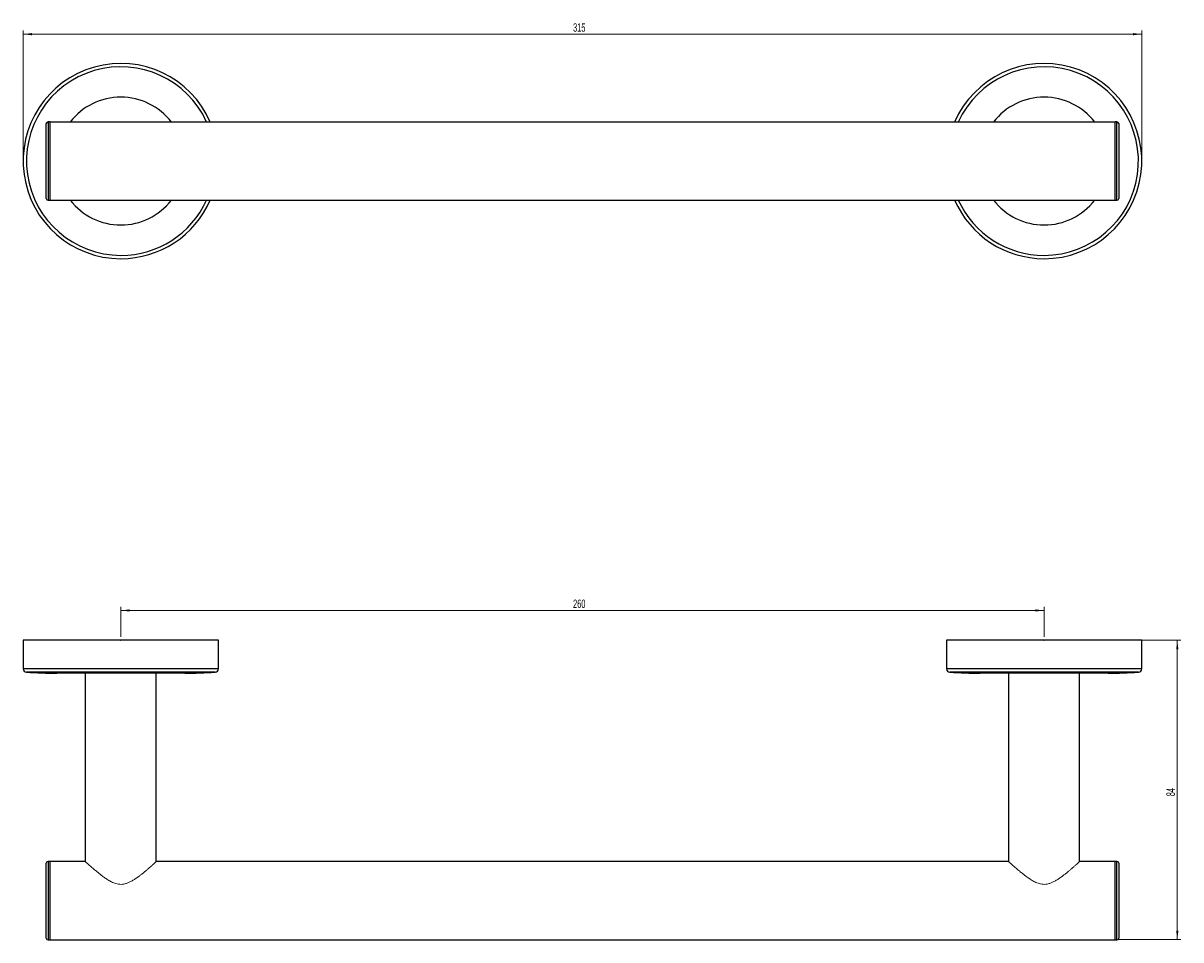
# Model space of a CAD drawing. Header units: millimetres. Extents: x -387 to 291, y 27 to 392.
# Tile 1 of 2: x -387 to -61, y 133 to 392. Entities that reach past the tile are written whole.
import ezdxf

# ---------------------------------------------------------------- set-up
doc = ezdxf.new("R2010")
doc.units = ezdxf.units.MM
doc.header["$PDSIZE"] = -1
doc.styles.add('SLDTEXTSTYLE0', font='TXT', dxfattribs={"width": 0.605})
doc.dimstyles.new('SLDDIMSTYLE0', dxfattribs={"dimtxt": 2.311487, "dimasz": 2.5, "dimexe": 0, "dimexo": 0.0625, "dimgap": 0.577872, "dimtad": 1, "dimrnd": 1e-09, "dimzin": 12, "dimdsep": 46, "dimtxsty": 'SLDTEXTSTYLE0', "dimsah": 1, "dimcen": 0.09, "dimadec": 0, "dimazin": 3, "dimtfac": 1, "dimtofl": 0, "dimtmove": 0, "dimatfit": 3, "dimfxl": 1, "dimfrac": 2, "dimtolj": 1, "dimtzin": 12, "dimarcsym": 0})
doc.dimstyles.new('SLDDIMSTYLE1', dxfattribs={"dimtxt": 2.311487, "dimasz": 2.5, "dimexe": 0, "dimexo": 0.0625, "dimgap": 0.577872, "dimtad": 1, "dimdec": 0, "dimrnd": 1e-09, "dimzin": 12, "dimdsep": 46, "dimtxsty": 'SLDTEXTSTYLE0', "dimsah": 1, "dimcen": 0.09, "dimadec": 0, "dimazin": 3, "dimtfac": 1, "dimtdec": 0, "dimtofl": 0, "dimtmove": 0, "dimatfit": 3, "dimfxl": 1, "dimfrac": 2, "dimtolj": 1, "dimtzin": 12, "dimarcsym": 0})

# ---------------------------------------------------------------- blocks, each defined once
blk = doc.blocks.new('_D')
at = {"color": 7, "linetype": 'Continuous', "lineweight": 18}
for p, q in [((-387.4, 353.69), (-387.4, 389.43)), ((-387.4, 388.43), (-72.4, 388.43)), ((-72.4, 353.69), (-72.4, 389.43))]:
    blk.add_line(p, q, dxfattribs=at)
for points in [[(-387.4, 388.43), (-384.9, 388.12), (-384.9, 388.74)], [(-72.4, 388.43), (-74.9, 388.74), (-74.9, 388.12)]]:
    blk.add_solid(points, dxfattribs=at)
at = {"color": 7, "linetype": 'Continuous', "lineweight": 18, "insert": (-232.55, 391.5), "char_height": 2.381, "attachment_point": 1, "style": 'SLDTEXTSTYLE0'}
blk.add_mtext('315', dxfattribs=at)
blk = doc.blocks.new('_D_2')
at = {"color": 7, "linetype": 'Continuous', "lineweight": 18}
for p, q in [((-359.9, 218.68), (-359.9, 227.09)), ((-359.9, 226.09), (-99.9, 226.09)), ((-99.9, 218.68), (-99.9, 227.09))]:
    blk.add_line(p, q, dxfattribs=at)
for points in [[(-359.9, 226.09), (-357.4, 225.78), (-357.4, 226.4)], [(-99.9, 226.09), (-102.4, 226.4), (-102.4, 225.78)]]:
    blk.add_solid(points, dxfattribs=at)
at = {"color": 7, "linetype": 'Continuous', "lineweight": 18, "insert": (-232.55, 229.16), "char_height": 2.381, "attachment_point": 1, "style": 'SLDTEXTSTYLE0'}
blk.add_mtext('260', dxfattribs=at)
blk = doc.blocks.new('_D_3')
at = {"color": 7, "linetype": 'Continuous', "lineweight": 18}
for p, q in [((-90.63, 217.68), (-61.4, 217.68)), ((-62.4, 217.68), (-62.4, 133.35)), ((-78.9, 133.35), (-61.4, 133.35))]:
    blk.add_line(p, q, dxfattribs=at)
for points in [[(-62.4, 217.68), (-62.71, 215.18), (-62.09, 215.18)], [(-62.4, 133.35), (-62.09, 135.85), (-62.71, 135.85)]]:
    blk.add_solid(points, dxfattribs=at)
at = {"color": 7, "linetype": 'Continuous', "lineweight": 18, "insert": (-65.47, 173.75), "char_height": 2.381, "attachment_point": 1, "rotation": 90, "style": 'SLDTEXTSTYLE0'}
blk.add_mtext('84', dxfattribs=at)

msp = doc.modelspace()

# ---------------------------------------------------------------- linework, layer by layer
at = {"color": 7, "linetype": 'Continuous', "lineweight": 25}
for p, q in [((-380.901, 352.686), (-380.901, 363.236)), ((-379.901, 363.736), (-380.401, 363.736)), ((-379.901, 363.736), (-379.901, 341.636)), ((-79.901, 363.686), (-379.901, 363.686)), ((-79.401, 363.736), (-79.901, 363.736)), ((-79.901, 341.636), (-79.901, 363.736)), ((-78.901, 363.236), (-78.901, 343.82)), ((-380.901, 342.136), (-380.901, 352.686)), ((-78.901, 343.82), (-78.901, 342.136)), ((-380.401, 341.636), (-379.901, 341.636)), ((-379.901, 341.686), (-79.901, 341.686)), ((-79.901, 341.636), (-79.401, 341.636)), ((-387.401, 217.679), (-387.401, 209.679)), ((-332.401, 217.679), (-387.401, 217.679)), ((-332.401, 209.679), (-332.401, 217.679)), ((-127.401, 217.679), (-127.401, 209.679)), ((-72.401, 217.679), (-127.401, 217.679)), ((-72.401, 209.679), (-72.401, 217.679)), ((-341.901, 208.429), (-377.901, 208.429)), ((-369.901, 208.429), (-369.901, 155.346)), ((-349.901, 155.346), (-349.901, 208.429)), ((-81.901, 208.429), (-117.901, 208.429)), ((-109.901, 208.429), (-109.901, 155.346)), ((-89.901, 155.346), (-89.901, 208.429)), ((-380.901, 133.796), (-380.901, 154.896)), ((-379.901, 155.396), (-380.401, 155.396)), ((-379.901, 155.396), (-379.901, 133.296)), ((-369.901, 155.346), (-379.901, 155.346)), ((-109.901, 155.346), (-349.901, 155.346)), ((-79.901, 155.346), (-89.901, 155.346)), ((-79.401, 155.396), (-79.901, 155.396)), ((-79.901, 150.336), (-79.901, 155.396)), ((-78.901, 154.896), (-78.901, 133.796)), ((-79.901, 133.296), (-79.901, 150.336)), ((-380.401, 133.296), (-379.901, 133.296)), ((-379.901, 133.346), (-79.901, 133.346)), ((-79.901, 133.296), (-79.401, 133.296))]:
    msp.add_line(p, q, dxfattribs=at)
at = {"color": 8, "linetype": 'Continuous', "lineweight": 25}
for p, q in [((-380.401, 363.736), (-380.401, 352.686)), ((-79.401, 343.4), (-79.401, 363.736)), ((-380.401, 352.686), (-380.401, 341.636)), ((-79.401, 341.636), (-79.401, 343.4)), ((-332.401, 209.679), (-387.401, 209.679)), ((-333.343, 208.68), (-386.46, 208.68)), ((-72.401, 209.679), (-127.401, 209.679)), ((-73.343, 208.68), (-126.46, 208.68)), ((-380.401, 155.396), (-380.401, 133.296)), ((-79.401, 133.296), (-79.401, 155.396))]:
    msp.add_line(p, q, dxfattribs=at)
at = {"color": 7, "linetype": 'Continuous', "lineweight": 25}
for centre, radius, start, end in [((-359.901, 352.686), 27.5, 23.57818, 270), ((-99.901, 352.686), 27.5, 270, 156.42182), ((-380.401, 363.236), 0.5, 90, 180), ((-79.401, 363.236), 0.5, 0, 90), ((-380.401, 342.136), 0.5, 180, 270), ((-359.901, 352.686), 27.5, 270, 336.42182), ((-99.901, 352.686), 27.5, 203.57818, 270), ((-79.401, 342.136), 0.5, 270, 360), ((-386.401, 209.679), 1, 180, 266.63063), ((-377.901, 354.054), 145.625, 266.63063, 270), ((-341.901, 354.054), 145.625, 270, 273.36937), ((-333.401, 209.679), 1, 273.36937, 0), ((-126.401, 209.679), 1, 180, 266.63063), ((-117.901, 354.054), 145.625, 266.63063, 270), ((-81.901, 354.054), 145.625, 270, 273.36937), ((-73.401, 209.679), 1, 273.36937, 0), ((-380.401, 154.896), 0.5, 90, 180), ((-79.401, 154.896), 0.5, 0, 90), ((-380.401, 133.796), 0.5, 180, 270), ((-79.401, 133.796), 0.5, 270, 360)]:
    msp.add_arc(centre, radius, start, end, dxfattribs=at)
at = {"color": 8, "linetype": 'Continuous', "lineweight": 25}
for centre, radius, start, end in [((-359.901, 352.686), 26.559, 24.46742, 270), ((-99.901, 352.686), 26.559, 270, 155.53258), ((-359.901, 352.686), 18, 37.66989, 142.33011), ((-99.901, 352.686), 18, 37.66989, 142.33011), ((-359.901, 352.686), 18, 217.66989, 270), ((-359.901, 352.686), 18, 270, 322.33011), ((-359.901, 352.686), 26.559, 270, 335.53258), ((-99.901, 352.686), 26.559, 204.46742, 270), ((-99.901, 352.686), 18, 217.66989, 270), ((-99.901, 352.686), 18, 270, 322.33011)]:
    msp.add_arc(centre, radius, start, end, dxfattribs=at)
at = {"color": 144, "linetype": 'Continuous', "lineweight": 18}
for points in [[(-349.906, 155.342), (-349.905, 155.343), (-349.898, 155.349), (-349.948, 155.304), (-350.105, 155.161), (-350.448, 154.851), (-350.932, 154.418), (-351.49, 153.924), (-352.072, 153.416), (-352.65, 152.922), (-353.28, 152.396), (-353.956, 151.849), (-354.673, 151.293), (-355.434, 150.737), (-356.249, 150.194), (-357.072, 149.716), (-357.9, 149.329), (-358.678, 149.069), (-359.45, 148.931), (-360.186, 148.918), (-360.918, 149.023), (-361.589, 149.217), (-362.204, 149.466), (-362.959, 149.839), (-363.804, 150.351), (-364.719, 150.987), (-365.547, 151.612), (-366.333, 152.239), (-367.005, 152.798), (-367.571, 153.279), (-368.043, 153.688), (-368.479, 154.07), (-368.943, 154.482), (-369.394, 154.887), (-369.744, 155.203), (-369.891, 155.337), (-369.895, 155.341), (-369.897, 155.342)], [(-89.906, 155.342), (-89.905, 155.343), (-89.898, 155.349), (-89.948, 155.304), (-90.105, 155.161), (-90.448, 154.851), (-90.932, 154.418), (-91.49, 153.924), (-92.072, 153.416), (-92.65, 152.922), (-93.28, 152.396), (-93.956, 151.849), (-94.673, 151.293), (-95.434, 150.737), (-96.249, 150.194), (-97.072, 149.716), (-97.9, 149.329), (-98.678, 149.069), (-99.45, 148.931), (-100.186, 148.918), (-100.918, 149.023), (-101.589, 149.217), (-102.204, 149.466), (-102.959, 149.839), (-103.804, 150.351), (-104.719, 150.987), (-105.547, 151.612), (-106.333, 152.239), (-107.005, 152.798), (-107.571, 153.279), (-108.043, 153.688), (-108.479, 154.07), (-108.943, 154.482), (-109.394, 154.887), (-109.744, 155.203), (-109.891, 155.337), (-109.895, 155.341), (-109.897, 155.342)]]:
    msp.add_open_spline(points, degree=3, knots=[0, 0, 0, 0, 0.0054211, 0.0262904, 0.0624318, 0.0995352, 0.1376001, 0.1764477, 0.2053568, 0.2344901, 0.264243, 0.2941778, 0.3238845, 0.3537497, 0.3841537, 0.4148015, 0.4400526, 0.465717, 0.4867723, 0.5084218, 0.5294877, 0.5510799, 0.5696312, 0.5883341, 0.6264655, 0.6595791, 0.692929, 0.7269845, 0.761295, 0.7863344, 0.8115057, 0.8371442, 0.8629725, 0.9030237, 0.9441463, 0.9842472, 1, 1, 1, 1], dxfattribs=at)
at = {"color": 7, "linetype": 'Continuous', "lineweight": 0}
for p in [(-359.901, 217.679), (-99.901, 217.679)]:
    msp.add_point(p, dxfattribs=at)

# ---------------------------------------------------------------- dimensions: what is measured, and where the dimension line sits
at = {"color": 7, "linetype": 'Continuous', "lineweight": 18}
for base, p1, p2, picture, middle in [((-72.401, 388.428), (-387.401, 352.686), (-72.401, 352.686), '_D', (-229.901, 388.428)), ((-99.901, 226.094), (-359.901, 217.679), (-99.901, 217.679), '_D_2', (-229.901, 226.094))]:
    dim = msp.add_linear_dim(base=base, p1=p1, p2=p2, dimstyle='SLDDIMSTYLE0', dxfattribs=at)
    dim.commit()
    dim.dimension.update_dxf_attribs({"geometry": picture, "text_midpoint": middle, "dimtype": 160})
dim = msp.add_linear_dim(base=(-62.401, 133.346), p1=(-91.626, 217.679), p2=(-79.901, 133.346), angle=90, dimstyle='SLDDIMSTYLE1', dxfattribs=at)
dim.commit()
dim.dimension.update_dxf_attribs({"geometry": '_D_3', "text_midpoint": (-62.401, 175.512), "dimtype": 160})

doc.saveas('drawing.dxf')
